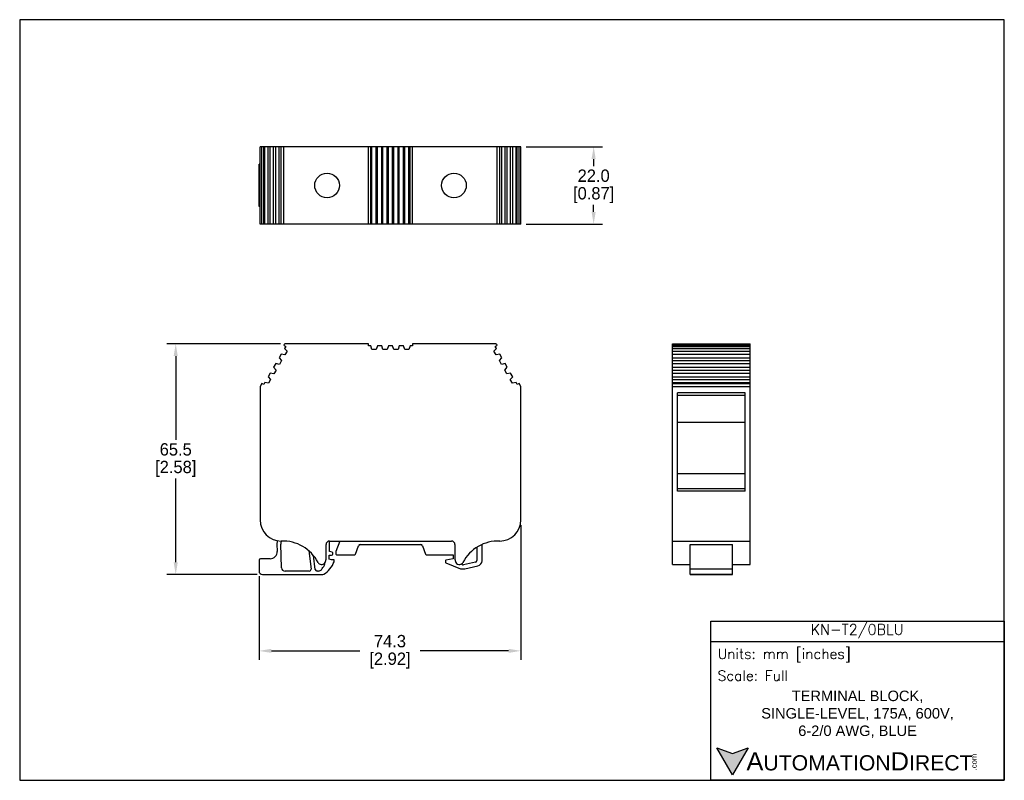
# Model space of a CAD drawing. Header units: inches. Extents: x 0 to 279, y 0 to 216.
import ezdxf

# ---------------------------------------------------------------- set-up
doc = ezdxf.new("R2010")
doc.units = ezdxf.units.IN
doc.header["$LTSCALE"] = 10
doc.header["$MEASUREMENT"] = 0
doc.layers.add('DIMENSION', color=140, linetype='Continuous')
doc.layers.add('TEXT', color=140, linetype='Continuous')
doc.styles.add('\\M+2ABAC\\M+2A6A11', font='txt')
doc.styles.add('ROMANS', font='romans.shx')
doc.dimstyles.get("Standard").update_dxf_attribs({"dimtxt": 3.5, "dimasz": 3.5, "dimexe": 2.5, "dimexo": 1.5, "dimgap": 1, "dimtad": 0, "dimtih": 1, "dimtoh": 1, "dimdec": 1, "dimzin": 0, "dimdsep": 46, "dimtxsty": 'Standard', "dimcen": 0, "dimadec": 0, "dimazin": 0, "dimtfac": 1, "dimtdec": 1, "dimtofl": 0, "dimtmove": 0, "dimatfit": 3, "dimfxl": 0, "dimtolj": 1, "dimtzin": 0, "dimarcsym": 0})

# ---------------------------------------------------------------- blocks, each defined once
blk = doc.blocks.new('*D0')
at = {"layer": 'DEFPOINTS', "color": 0}
for p in [(75.52, 123.92), (44.28, 58.4), (68.92, 58.4)]:
    blk.add_point(p, dxfattribs=at)
at = {"layer": 'DIMENSION', "color": 0, "lineweight": -2}
for p, q in [((74.02, 123.92), (41.78, 123.92)), ((44.28, 120.42), (44.28, 96.66)), ((44.28, 61.9), (44.28, 85.66)), ((67.42, 58.4), (41.78, 58.4))]:
    blk.add_line(p, q, dxfattribs=at)
at = {"layer": 'DIMENSION', "color": 0}
for points in [[(43.69, 120.42), (44.86, 120.42), (44.28, 123.92)], [(43.69, 61.9), (44.86, 61.9), (44.28, 58.4)]]:
    blk.add_solid(points, dxfattribs=at)
at = {"layer": 'DIMENSION', "color": 0, "char_height": 3.5, "attachment_point": 5}
for s, insert in [('\\A1;65.5', (44.28, 93.91)), ('\\A1;[2.58]', (44.28, 88.41))]:
    blk.add_mtext(s, dxfattribs=dict(at, insert=insert))
blk = doc.blocks.new('*D1')
at = {"layer": 'DEFPOINTS', "color": 0}
for p in [(142.22, 73.92), (67.92, 59.4), (67.92, 36.74)]:
    blk.add_point(p, dxfattribs=at)
at = {"layer": 'DIMENSION', "color": 0, "lineweight": -2}
for p, q in [((142.22, 72.42), (142.22, 34.24)), ((67.92, 57.9), (67.92, 34.24)), ((71.42, 36.74), (96.49, 36.74)), ((138.72, 36.74), (113.65, 36.74))]:
    blk.add_line(p, q, dxfattribs=at)
at = {"layer": 'DIMENSION', "color": 0}
for points in [[(71.42, 37.32), (71.42, 36.16), (67.92, 36.74)], [(138.72, 37.32), (138.72, 36.16), (142.22, 36.74)]]:
    blk.add_solid(points, dxfattribs=at)
at = {"layer": 'DIMENSION', "color": 0, "char_height": 3.5, "attachment_point": 5}
for s, insert in [('\\A1;74.3', (105.07, 39.49)), ('\\A1;[2.92]', (105.07, 33.99))]:
    blk.add_mtext(s, dxfattribs=dict(at, insert=insert))
blk = doc.blocks.new('*D2')
at = {"layer": 'DEFPOINTS', "color": 0}
for p in [(142.22, 179.85), (162.87, 179.85), (142.22, 157.85)]:
    blk.add_point(p, dxfattribs=at)
at = {"layer": 'DIMENSION', "color": 0, "lineweight": -2}
for p, q in [((143.72, 179.85), (165.37, 179.85)), ((162.87, 176.35), (162.87, 174.35)), ((162.87, 161.35), (162.87, 163.35)), ((143.72, 157.85), (165.37, 157.85))]:
    blk.add_line(p, q, dxfattribs=at)
at = {"layer": 'DIMENSION', "color": 0}
for points in [[(162.28, 176.35), (163.45, 176.35), (162.87, 179.85)], [(162.28, 161.35), (163.45, 161.35), (162.87, 157.85)]]:
    blk.add_solid(points, dxfattribs=at)
at = {"layer": 'DIMENSION', "color": 0, "char_height": 3.5, "attachment_point": 5}
for s, insert in [('\\A1;22.0', (162.87, 171.6)), ('\\A1;[0.87]', (162.87, 166.1))]:
    blk.add_mtext(s, dxfattribs=dict(at, insert=insert))

msp = doc.modelspace()

# ---------------------------------------------------------------- hatches: boundary and pattern name
at = {"layer": 'TEXT'}
msp.add_hatch(color=256, dxfattribs=at).paths.add_polyline_path([(206.74, 9.21), (202.31, 7.59), (197.87, 9.21), (202.31, 1.53)])

# ---------------------------------------------------------------- linework, layer by layer
for p, q in [((68.22, 157.85), (68.22, 179.85)), ((68.72, 179.85), (68.22, 179.85)), ((68.72, 157.85), (68.72, 179.85)), ((69.24, 179.85), (68.72, 179.85)), ((69.24, 157.85), (69.24, 179.85)), ((69.56, 179.85), (69.24, 179.85)), ((69.56, 157.85), (69.56, 179.85)), ((70.51, 179.85), (69.56, 179.85)), ((70.51, 157.85), (70.51, 179.85)), ((71.11, 179.85), (70.51, 179.85)), ((71.11, 157.85), (71.11, 179.85)), ((72.06, 179.85), (71.11, 179.85)), ((72.06, 157.85), (72.06, 179.85)), ((72.66, 179.85), (72.06, 179.85)), ((72.66, 157.85), (72.66, 179.85)), ((73.61, 179.85), (72.66, 179.85)), ((73.61, 157.85), (73.61, 179.85)), ((74.21, 179.85), (73.61, 179.85)), ((74.21, 157.85), (74.21, 179.85)), ((74.97, 179.85), (74.21, 179.85)), ((74.97, 157.85), (74.97, 179.85)), ((75.08, 179.85), (74.97, 179.85)), ((75.52, 179.85), (75.08, 179.85)), ((98.97, 179.85), (75.52, 179.85)), ((98.97, 157.85), (98.97, 179.85)), ((99.62, 179.85), (98.97, 179.85)), ((99.62, 157.85), (99.62, 179.85)), ((99.96, 179.85), (99.62, 179.85)), ((99.96, 157.85), (99.96, 179.85)), ((101.17, 179.85), (99.96, 179.85)), ((101.17, 157.85), (101.17, 179.85)), ((101.52, 179.85), (101.17, 179.85)), ((101.52, 157.85), (101.52, 179.85)), ((102.72, 179.85), (101.52, 179.85)), ((102.72, 157.85), (102.72, 179.85)), ((103.06, 179.85), (102.72, 179.85)), ((103.06, 157.85), (103.06, 179.85)), ((104.27, 179.85), (103.06, 179.85)), ((104.27, 157.85), (104.27, 179.85)), ((104.62, 179.85), (104.27, 179.85)), ((104.62, 157.85), (104.62, 179.85)), ((105.82, 179.85), (104.62, 179.85)), ((105.82, 157.85), (105.82, 179.85)), ((106.16, 179.85), (105.82, 179.85)), ((106.16, 157.85), (106.16, 179.85)), ((107.37, 179.85), (106.16, 179.85)), ((107.37, 157.85), (107.37, 179.85)), ((107.72, 179.85), (107.37, 179.85)), ((107.72, 157.85), (107.72, 179.85)), ((108.91, 179.85), (107.72, 179.85)), ((108.91, 157.85), (108.91, 179.85)), ((109.26, 179.85), (108.91, 179.85)), ((109.26, 157.85), (109.26, 179.85)), ((110.47, 179.85), (109.26, 179.85)), ((110.47, 157.85), (110.47, 179.85)), ((110.82, 179.85), (110.47, 179.85)), ((110.82, 157.85), (110.82, 179.85)), ((111.47, 179.85), (110.82, 179.85)), ((111.47, 157.85), (111.47, 179.85)), ((134.91, 179.85), (111.47, 179.85)), ((135.35, 179.85), (134.91, 179.85)), ((135.47, 179.85), (135.35, 179.85)), ((135.47, 157.85), (135.47, 179.85)), ((136.22, 179.85), (135.47, 179.85)), ((136.22, 157.85), (136.22, 179.85)), ((136.82, 179.85), (136.22, 179.85)), ((136.82, 157.85), (136.82, 179.85)), ((137.77, 179.85), (136.82, 179.85)), ((137.77, 157.85), (137.77, 179.85)), ((138.37, 179.85), (137.77, 179.85)), ((138.37, 157.85), (138.37, 179.85)), ((139.32, 179.85), (138.37, 179.85)), ((139.32, 157.85), (139.32, 179.85)), ((139.92, 179.85), (139.32, 179.85)), ((139.92, 157.85), (139.92, 179.85)), ((140.87, 179.85), (139.92, 179.85)), ((140.87, 157.85), (140.87, 179.85)), ((141.2, 179.85), (140.87, 179.85)), ((141.2, 157.85), (141.2, 179.85)), ((141.72, 179.85), (141.2, 179.85)), ((141.72, 157.85), (141.72, 179.85)), ((142.22, 179.85), (141.72, 179.85)), ((142.22, 157.85), (142.22, 179.85)), ((67.92, 162.85), (67.92, 174.85)), ((68.22, 174.85), (67.92, 174.85)), ((68.22, 162.85), (67.92, 162.85)), ((68.72, 157.85), (68.22, 157.85)), ((69.24, 157.85), (68.72, 157.85)), ((69.56, 157.85), (69.24, 157.85)), ((70.51, 157.85), (69.56, 157.85)), ((71.11, 157.85), (70.51, 157.85)), ((72.06, 157.85), (71.11, 157.85)), ((72.66, 157.85), (72.06, 157.85)), ((73.61, 157.85), (72.66, 157.85)), ((74.21, 157.85), (73.61, 157.85)), ((74.97, 157.85), (74.21, 157.85)), ((75.08, 157.85), (74.97, 157.85)), ((75.52, 157.85), (75.08, 157.85)), ((98.97, 157.85), (75.52, 157.85)), ((99.62, 157.85), (98.97, 157.85)), ((99.96, 157.85), (99.62, 157.85)), ((101.17, 157.85), (99.96, 157.85)), ((101.52, 157.85), (101.17, 157.85)), ((102.72, 157.85), (101.52, 157.85)), ((103.06, 157.85), (102.72, 157.85)), ((104.27, 157.85), (103.06, 157.85)), ((104.62, 157.85), (104.27, 157.85)), ((105.82, 157.85), (104.62, 157.85)), ((106.16, 157.85), (105.82, 157.85)), ((107.37, 157.85), (106.16, 157.85)), ((107.72, 157.85), (107.37, 157.85)), ((108.91, 157.85), (107.72, 157.85)), ((109.26, 157.85), (108.91, 157.85)), ((110.47, 157.85), (109.26, 157.85)), ((110.82, 157.85), (110.47, 157.85)), ((111.47, 157.85), (110.82, 157.85)), ((134.91, 157.85), (111.47, 157.85)), ((135.35, 157.85), (134.91, 157.85)), ((135.47, 157.85), (135.35, 157.85)), ((136.22, 157.85), (135.47, 157.85)), ((136.82, 157.85), (136.22, 157.85)), ((137.77, 157.85), (136.82, 157.85)), ((138.37, 157.85), (137.77, 157.85)), ((139.32, 157.85), (138.37, 157.85)), ((139.92, 157.85), (139.32, 157.85)), ((140.87, 157.85), (139.92, 157.85)), ((141.2, 157.85), (140.87, 157.85)), ((141.72, 157.85), (141.2, 157.85)), ((142.22, 157.85), (141.72, 157.85)), ((75.08, 123.67), (74.97, 123.47)), ((74.97, 123.47), (75.49, 123.17)), ((75.49, 123.17), (75.16, 122.61)), ((98.97, 123.92), (75.52, 123.92)), ((98.97, 123.32), (98.97, 123.92)), ((99.62, 123.32), (98.97, 123.32)), ((99.96, 122.32), (99.62, 123.32)), ((101.52, 123.32), (101.17, 122.32)), ((102.72, 123.32), (101.52, 123.32)), ((103.06, 122.32), (102.72, 123.32)), ((104.62, 123.32), (104.27, 122.32)), ((105.82, 123.32), (104.62, 123.32)), ((106.16, 122.32), (105.82, 123.32)), ((107.72, 123.32), (107.37, 122.32)), ((108.91, 123.32), (107.72, 123.32)), ((109.26, 122.32), (108.91, 123.32)), ((110.82, 123.32), (110.47, 122.32)), ((111.47, 123.32), (110.82, 123.32)), ((111.47, 123.92), (111.47, 123.32)), ((134.91, 123.92), (111.47, 123.92)), ((134.95, 123.17), (135.47, 123.47)), ((135.27, 122.61), (134.95, 123.17)), ((135.47, 123.47), (135.35, 123.67)), ((185.26, 123.92), (207.26, 123.92)), ((185.26, 123.67), (185.26, 123.92)), ((185.26, 123.47), (185.26, 123.67)), ((185.26, 123.47), (207.26, 123.47)), ((185.26, 123.17), (185.26, 123.47)), ((185.26, 123.17), (207.26, 123.17)), ((185.26, 122.61), (185.26, 123.17)), ((207.26, 123.67), (207.26, 123.92)), ((207.26, 123.47), (207.26, 123.67)), ((207.26, 123.17), (207.26, 123.47)), ((207.26, 122.61), (207.26, 123.17)), ((74.21, 120.96), (73.61, 119.92)), ((75.25, 120.76), (74.21, 120.96)), ((75.16, 122.61), (75.86, 121.81)), ((75.86, 121.81), (75.25, 120.76)), ((101.17, 122.32), (99.96, 122.32)), ((104.27, 122.32), (103.06, 122.32)), ((107.37, 122.32), (106.16, 122.32)), ((110.47, 122.32), (109.26, 122.32)), ((134.58, 121.81), (135.27, 122.61)), ((135.18, 120.76), (134.58, 121.81)), ((136.22, 120.96), (135.18, 120.76)), ((136.82, 119.92), (136.22, 120.96)), ((185.26, 122.61), (207.26, 122.61)), ((185.26, 121.81), (185.26, 122.61)), ((185.26, 121.81), (207.26, 121.81)), ((185.26, 120.96), (185.26, 121.81)), ((185.26, 120.96), (207.26, 120.96)), ((185.26, 119.92), (185.26, 120.96)), ((207.26, 121.81), (207.26, 122.61)), ((207.26, 120.96), (207.26, 121.81)), ((207.26, 119.92), (207.26, 120.96)), ((72.66, 118.28), (72.06, 117.24)), ((73.7, 118.07), (72.66, 118.28)), ((73.61, 119.92), (74.31, 119.12)), ((74.31, 119.12), (73.7, 118.07)), ((136.12, 119.12), (136.82, 119.92)), ((136.73, 118.07), (136.12, 119.12)), ((137.77, 118.28), (136.73, 118.07)), ((138.37, 117.24), (137.77, 118.28)), ((185.26, 119.92), (207.26, 119.92)), ((185.26, 119.12), (185.26, 119.92)), ((185.26, 119.12), (207.26, 119.12)), ((185.26, 118.28), (185.26, 119.12)), ((185.26, 118.28), (207.26, 118.28)), ((185.26, 117.24), (185.26, 118.28)), ((207.26, 119.12), (207.26, 119.92)), ((207.26, 118.28), (207.26, 119.12)), ((207.26, 117.24), (207.26, 118.28)), ((71.11, 115.59), (70.51, 114.55)), ((72.15, 115.39), (71.11, 115.59)), ((72.06, 117.24), (72.76, 116.44)), ((72.76, 116.44), (72.15, 115.39)), ((137.67, 116.44), (138.37, 117.24)), ((138.28, 115.39), (137.67, 116.44)), ((139.32, 115.59), (138.28, 115.39)), ((139.92, 114.55), (139.32, 115.59)), ((185.26, 117.24), (207.26, 117.24)), ((185.26, 116.44), (185.26, 117.24)), ((185.26, 116.44), (207.26, 116.44)), ((185.26, 115.59), (185.26, 116.44)), ((185.26, 115.59), (207.26, 115.59)), ((185.26, 114.55), (185.26, 115.59)), ((207.26, 116.44), (207.26, 117.24)), ((207.26, 115.59), (207.26, 116.44)), ((207.26, 114.55), (207.26, 115.59)), ((68.72, 112.64), (68.22, 111.78)), ((68.22, 111.78), (68.22, 73.92)), ((69.24, 112.34), (68.72, 112.64)), ((69.56, 112.91), (69.24, 112.34)), ((70.6, 112.71), (69.56, 112.91)), ((70.51, 114.55), (71.21, 113.75)), ((71.21, 113.75), (70.6, 112.71)), ((139.22, 113.75), (139.92, 114.55)), ((139.83, 112.71), (139.22, 113.75)), ((140.87, 112.91), (139.83, 112.71)), ((141.2, 112.34), (140.87, 112.91)), ((141.72, 112.64), (141.2, 112.34)), ((142.22, 111.78), (141.72, 112.64)), ((142.22, 73.92), (142.22, 111.78)), ((185.26, 114.55), (207.26, 114.55)), ((185.26, 113.75), (185.26, 114.55)), ((185.26, 113.75), (207.26, 113.75)), ((185.26, 112.91), (185.26, 113.75)), ((185.26, 112.91), (207.26, 112.91)), ((185.26, 112.64), (185.26, 112.91)), ((185.26, 112.64), (207.26, 112.64)), ((185.26, 111.78), (185.26, 112.64)), ((185.26, 73.92), (185.26, 111.78)), ((185.26, 111.78), (207.26, 111.78)), ((207.26, 113.75), (207.26, 114.55)), ((207.26, 112.91), (207.26, 113.75)), ((207.26, 112.64), (207.26, 112.91)), ((207.26, 111.78), (207.26, 112.64)), ((207.26, 73.92), (207.26, 111.78)), ((205.89, 110.03), (186.64, 110.03)), ((186.64, 82.03), (186.64, 110.03)), ((205.89, 109.19), (186.64, 109.19)), ((205.89, 82.03), (205.89, 110.03)), ((205.89, 101.53), (186.64, 101.53)), ((205.89, 87.03), (186.64, 87.03)), ((205.89, 82.69), (186.64, 82.69)), ((205.89, 82.03), (186.64, 82.03)), ((185.26, 67.92), (185.26, 73.92)), ((207.26, 67.92), (207.26, 73.92)), ((74.25, 67.92), (74.23, 67.93)), ((87.92, 67.92), (122.52, 67.92)), ((87.92, 64.95), (87.92, 67.92)), ((90.81, 67.92), (89.72, 64.92)), ((185.26, 67.92), (207.26, 67.92)), ((185.26, 61.84), (185.26, 67.92)), ((207.26, 61.84), (207.26, 67.92)), ((72.98, 67.05), (73.06, 64.97)), ((74.32, 60.35), (74.08, 67.05)), ((82.08, 65.12), (82.68, 59.93)), ((86.92, 62.8), (86.92, 66.92)), ((88.67, 64.75), (87.92, 64.95)), ((88.82, 64.2), (88.82, 64.56)), ((89.72, 64.92), (89.72, 64.22)), ((95.25, 64.15), (96.14, 66.6)), ((96.61, 66.92), (113.82, 66.92)), ((114.29, 66.6), (115.18, 64.15)), ((123.52, 66.92), (123.52, 62.8)), ((129.71, 66.14), (129.71, 62.43)), ((131.21, 62.34), (131.21, 66.95)), ((190.26, 66.95), (202.26, 66.95)), ((190.26, 62.34), (190.26, 66.95)), ((202.26, 62.34), (202.26, 66.95)), ((67.92, 62.3), (67.92, 59.4)), ((71.06, 62.9), (68.52, 62.9)), ((83.89, 59.86), (83.35, 63.8)), ((86.52, 61.59), (86.52, 61.27)), ((86.8, 62.12), (86.92, 62.8)), ((87.82, 63.9), (88.52, 63.9)), ((87.82, 62.8), (87.82, 63.9)), ((88.47, 62.62), (87.82, 62.8)), ((89.21, 62.62), (88.47, 62.62)), ((89.21, 62.06), (89.21, 62.62)), ((89.92, 64.02), (95.06, 64.02)), ((115.37, 64.02), (123.02, 64.02)), ((120.82, 62.29), (120.82, 61.89)), ((120.94, 61.71), (125.13, 60.02)), ((123.02, 62.88), (120.97, 62.48)), ((123.02, 64.02), (123.02, 62.88)), ((123.52, 62.8), (123.63, 62.12)), ((129.33, 61.95), (125.96, 61.17)), ((185.26, 61.3), (185.26, 61.84)), ((190.26, 60.88), (190.26, 62.34)), ((202.26, 60.88), (202.26, 62.34)), ((207.26, 61.3), (207.26, 61.84)), ((82.19, 59.39), (75.3, 59.39)), ((84.82, 59.41), (84.38, 59.41)), ((85.54, 61.3), (85.81, 61.3)), ((124.62, 61.3), (124.89, 61.3)), ((125.13, 60.02), (126.32, 60.02)), ((125.63, 61.21), (125.27, 61.37)), ((126.32, 60.02), (130.05, 60.88)), ((185.26, 61.3), (190.26, 61.3)), ((190.26, 60.02), (190.26, 60.88)), ((190.26, 60.02), (202.26, 60.02)), ((190.26, 58.52), (190.26, 60.02)), ((202.26, 61.3), (207.26, 61.3)), ((202.26, 60.02), (202.26, 60.88)), ((202.26, 58.52), (202.26, 60.02)), ((68.92, 58.4), (85.78, 58.4)), ((190.26, 58.52), (202.26, 58.52)), ((190.26, 58.4), (190.26, 58.52)), ((190.26, 58.4), (202.26, 58.4)), ((202.26, 58.4), (202.26, 58.52))]:
    msp.add_line(p, q)
for centre in [(87.22, 168.85), (123.22, 168.85)]:
    msp.add_circle(centre, 3.5)
for centre, radius, start, end in [((75.52, 123.42), 0.5, 90, 150), ((134.91, 123.42), 0.5, 30, 90), ((74.22, 73.92), 6, 180, 270), ((136.22, 73.92), 6, 270, 0), ((75.98, 67.07), 3, 161.5468, 180.434), ((76.06, 67.12), 1.97, 156.0486, 182), ((74.61, 56.61), 11.32, 27.4934, 91.9954), ((87.92, 66.92), 1, 90, 180), ((122.52, 66.92), 1, 0, 90), ((135.82, 56.61), 11.32, 88.0046, 152.5066), ((71.06, 64.9), 2, 270, 2), ((88.62, 64.56), 0.2, 0, 75), ((96.61, 66.42), 0.5, 90, 160), ((113.82, 66.42), 0.5, 20, 90), ((68.52, 62.3), 0.6, 90, 180), ((85.54, 62.3), 1, 207.4934, 270), ((85.81, 62.3), 1, 270, 350), ((82.83, 64.39), 6.8, 300.3608, 339.9673), ((88.52, 64.2), 0.3, 270, 0), ((89.92, 64.22), 0.2, 180, 270), ((95.06, 64.22), 0.197, 270, 340), ((115.37, 64.22), 0.197, 200, 270), ((121.02, 62.29), 0.2, 105, 180), ((121.02, 61.89), 0.2, 180, 244.7223), ((124.62, 62.3), 1, 190, 270), ((124.89, 62.3), 1, 270, 332.5066), ((129.21, 62.43), 0.5, 283, 0), ((129.71, 62.34), 1.5, 283, 0), ((68.92, 59.4), 1, 180, 270), ((75.3, 60.38), 0.987, 182, 270), ((82.19, 59.89), 0.494, 270, 5), ((84.38, 59.9), 0.494, 185, 270), ((84.82, 60.41), 1, 270, 321.5777), ((76.58, 66.95), 11.52, 321.5777, 329.0798), ((86.02, 61.25), 0.5, 333.0124, 1.8495), ((125.85, 61.66), 0.5, 244.7223, 283), ((85.78, 59.38), 0.987, 270, 299.2414)]:
    msp.add_arc(centre, radius, start, end)
at = {"layer": 'DEFPOINTS'}
msp.add_lwpolyline([(279.4, 215.9), (0, 215.9), (0, 0), (279.4, 0)], close=True, dxfattribs=at)
at = {"layer": 'TEXT'}
msp.add_line((196.09, 39.42), (279.4, 39.42), dxfattribs=at)
for points in [[(196.09, 0), (196.09, 45.17), (279.4, 45.17), (279.4, 0)], [(206.74, 9.21), (202.31, 1.53), (197.87, 9.21), (202.31, 7.59)]]:
    msp.add_lwpolyline(points, close=True, dxfattribs=at)

# ---------------------------------------------------------------- texts
for s, insert, char_height, width, attachment_point, style in [('\\A1;KN-T2/0BLU', (237.62, 42.33), 2.9698, 55.9017, 5, 'ROMANS'), (' Units: mm [inches]', (196.09, 35.43), 2.8712, 83.3079, 4, 'ROMANS'), (' Scale: Full', (196.09, 29.69), 2.8712, 83.3079, 4, 'ROMANS'), ('{\\fArial|b0|i0|c0|p34;     \\H1.2x;A\\H0.8333x;UTOMATION\\H1.2x;D\\H0.8333x;IRECT}', (197.87, 5.37), 4.3068, 72.9565, 4, '\\M+2ABAC\\M+2A6A11')]:
    msp.add_mtext(s, dxfattribs=dict(at, insert=insert, char_height=char_height, width=width, attachment_point=attachment_point, style=style))
at = {"layer": 'TEXT', "insert": (237.75, 18.74), "char_height": 2.9698, "width": 66.5595, "attachment_point": 5}
msp.add_mtext('{\\fArial|b0|i0|c0|p34;TERMINAL BLOCK, \\PSINGLE-LEVEL, 175A, 600V, \\P6-2/0 AWG, BLUE}', dxfattribs=at)
at = {"layer": 'TEXT', "insert": (270.01, 2.84), "char_height": 1.5505, "width": 4.5946, "attachment_point": 1, "rotation": 90, "style": '\\M+2ABAC\\M+2A6A11'}
msp.add_mtext('{\\fArial|b0|i0|c0|p34;.com}', dxfattribs=at)

# ---------------------------------------------------------------- dimensions: what is measured, and where the dimension line sits
at = {"layer": 'DIMENSION'}
for base, p1, p2, picture, middle in [((162.87, 179.85), (142.22, 157.85), (142.22, 179.85), '*D2', (162.87, 168.85)), ((44.28, 58.4), (75.52, 123.92), (68.92, 58.4), '*D0', (44.28, 91.16))]:
    dim = msp.add_linear_dim(base=base, p1=p1, p2=p2, angle=90, dimstyle='Standard', override={"dimpost": '\\X'}, dxfattribs=at)
    dim.commit()
    dim.dimension.update_dxf_attribs({"geometry": picture, "text_midpoint": middle})
dim = msp.add_linear_dim(base=(67.92, 36.74), p1=(142.22, 73.92), p2=(67.92, 59.4), dimstyle='Standard', override={"dimpost": '\\X'}, dxfattribs=at)
dim.commit()
dim.dimension.update_dxf_attribs({"geometry": '*D1', "text_midpoint": (105.07, 36.74)})

doc.saveas('drawing.dxf')
